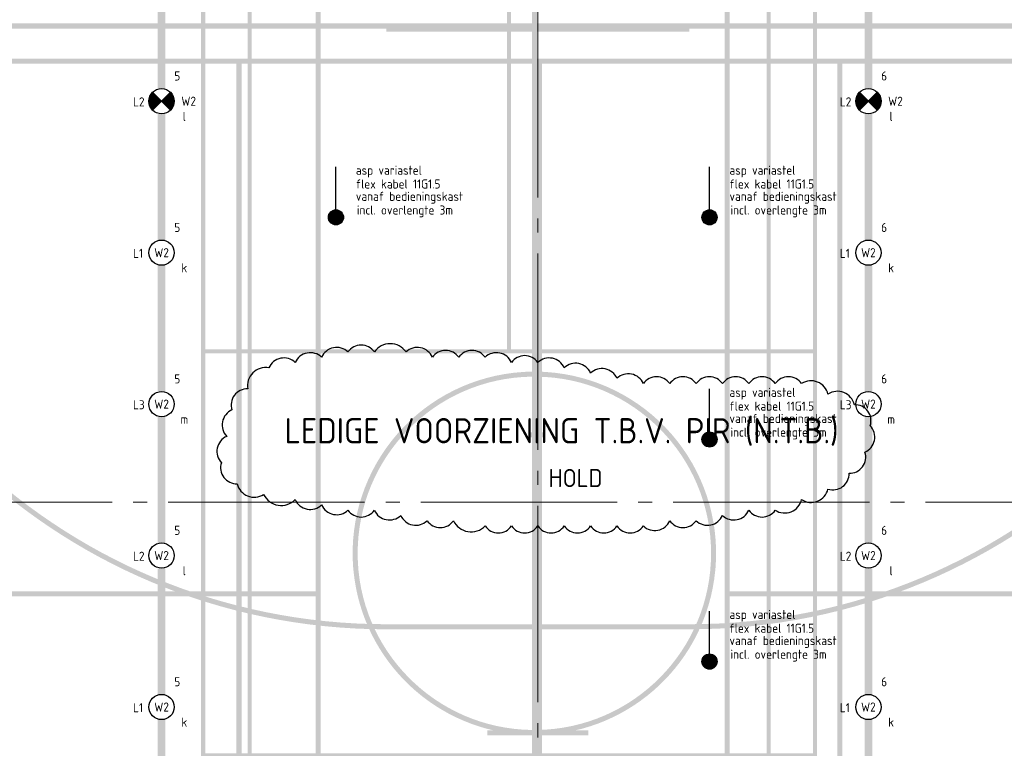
# Model space of a CAD drawing. Header units: millimetres. Extents: x -38031 to 123247, y -16330 to 129979.
# Tile 65 of 235: x -21972 to -12221, y 48518 to 55735. Entities that reach past the tile are written whole.
import ezdxf
from ezdxf.enums import TextEntityAlignment as Align

# ---------------------------------------------------------------- set-up
doc = ezdxf.new("R2010")
doc.units = ezdxf.units.MM
doc.header["$LTSCALE"] = 50
doc.linetypes.add('STYLE_11', pattern=[5, 3.88885498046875, -0.416717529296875, 0.2777862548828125, -0.4166412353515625])
for name, color, linetype in [('AL$1A---_ALGEMEEN', 8, 'Continuous'), ('AM$1A---_ARCERING', 8, 'Continuous'), ('BOUWKUNDIG', 8, 'Continuous'), ('EL6311--', 3, 'Continuous'), ('EL6311--NV', 7, 'Continuous'), ('EL6441--', 3, 'Continuous'), ('maatvoering', 1, 'Continuous'), ('NTB', 7, 'Continuous')]:
    doc.layers.add(name, color=color, linetype=linetype)
doc.layers.add('Armaturen levering door W-aannemer', color=3, linetype='Continuous', plot=False)
doc.layers.add('Armaturen levering door W-aannemer--NV', color=7, linetype='Continuous', plot=False)
doc.layers.add('stramien', color=1, linetype='STYLE_11', lineweight=15)
doc.styles.add('BURO-018', font='iso.shx', dxfattribs={"height": 90})
doc.styles.add('buro-050', font='ISO.shx', dxfattribs={"height": 250})

# ---------------------------------------------------------------- blocks, each defined once
blk = doc.blocks.new('1115B6LL1500')
at = {"color": 0, "linetype": 'Continuous'}
blk.add_circle((0, 0), 2.5, dxfattribs=at)
at = {"color": 0}
for points in [[(-2.5, 0.75), (-15, 0.75), (-2.5, -0.75), (-15, -0.75)], [(2.5, 0.75), (15, 0.75), (2.5, -0.75), (15, -0.75)]]:
    blk.add_solid(points, dxfattribs=at)
at = {"color": 0, "linetype": 'Continuous', "style": 'BURO-018'}
for tag, p in [('E_GKAST', (0, 8)), ('E_GROEP', (0, 5)), ('E_SGROEP', (4.5, 5)), ('E_ARMCODE', (0, 0)), ('E_SLET', (4.5, -3))]:
    blk.add_attdef(tag, text='', height=1.8, dxfattribs=at).set_placement(p, align=Align.MIDDLE)
blk = doc.blocks.new('E00018')
at = {"color": 0, "linetype": 'Continuous'}
for p, q in [((-1.767766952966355, -1.767766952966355), (1.767766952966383, 1.767766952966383)), ((1.767766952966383, -1.767766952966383), (-1.767766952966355, 1.767766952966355))]:
    blk.add_line(p, q, dxfattribs=at)
at = {"color": 0, "linetype": 'Continuous', "const_width": 2.5}
for points in [[(-0.8838834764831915, 0.8838834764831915, -0.1989123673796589), (0, 1.25, -0.1989123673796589), (0.8838834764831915, 0.8838834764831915, -1)], [(-0.8838834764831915, -0.8838834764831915, 0.1989123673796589), (0, -1.25, 0.1989123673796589), (0.8838834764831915, -0.8838834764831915, 1)]]:
    blk.add_lwpolyline(points, format="xyb", dxfattribs=at)
blk = doc.blocks.new('1115B6LL1500-NO1')
at = {"color": 0, "linetype": 'Continuous'}
blk.add_circle((0, 0), 2.5, dxfattribs=at)
at = {"color": 0}
for points in [[(-2.5, 0.75), (-15, 0.75), (-2.5, -0.75), (-15, -0.75)], [(2.5, 0.75), (15, 0.75), (2.5, -0.75), (15, -0.75)]]:
    blk.add_solid(points, dxfattribs=at)
at = {"color": 0, "zscale": 100}
blk.add_blockref('E00018', (0, 0), dxfattribs=at)
at = {"color": 0, "linetype": 'Continuous', "style": 'BURO-018'}
for tag, p in [('E_GKAST', (0, 8)), ('E_GROEP', (0, 5)), ('E_SGROEP', (4.5, 5)), ('E_ARMCODE', (0, 0)), ('E_SLET', (4.5, -3))]:
    blk.add_attdef(tag, text='', height=1.8, dxfattribs=at).set_placement(p, align=Align.MIDDLE)
blk = doc.blocks.new('Group-17')
at = {"layer": 'AM$1A---_ARCERING', "linetype": 'Continuous', "lineweight": 0}
h = blk.add_hatch(color=256, dxfattribs=at)
h.paths.add_polyline_path([(-73260.99999999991, 14824.50000000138), (-86285.99999999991, 14824.50000000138), (-86285.99999999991, 28924.50000000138), (-73260.99999999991, 28924.50000000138), (-73260.99999999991, 29074.50000000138), (-73210.99999999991, 29074.50000000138), (-73210.99999999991, 28924.50000000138), (-60185.99999999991, 28924.50000000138), (-60185.99999999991, 14824.50000000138), (-73210.99999999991, 14824.50000000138), (-73210.99999999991, 14674.50000000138), (-73260.99999999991, 14674.50000000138)])
h.paths.add_polyline_path([(-73260.99999999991, 20074.67361948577), (-73260.99999999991, 23674.32638051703), (-73260.99999999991, 28874.50000000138), (-86235.99999999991, 28874.50000000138), (-86235.99999999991, 28124.50000000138), (-86235.99999999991, 15624.50000000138), (-86235.99999999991, 14874.50000000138), (-73260.99999999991, 14874.50000000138)])
h.paths.add_polyline_path([(-60235.99999999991, 14874.50000000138), (-60235.99999999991, 28874.50000000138), (-73210.99999999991, 28874.50000000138), (-73210.99999999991, 14874.50000000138)])
h = blk.add_hatch(color=256, dxfattribs=at)
h.paths.add_polyline_path([(-76535.99999999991, 28574.50000000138), (-70435.99999999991, 28574.50000000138), (-70435.99999999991, 15174.50000000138), (-76535.99999999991, 15174.50000000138)])
h.paths.add_polyline_path([(-76075.99999999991, 15934.50000000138), (-76495.99999999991, 15934.50000000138), (-76495.99999999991, 15214.50000000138), (-76075.99999999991, 15214.50000000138)])
h.paths.add_polyline_path([(-76035.99999999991, 15214.50000000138), (-73505.99999999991, 15214.50000000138), (-73505.99999999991, 15934.50000000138), (-76035.99999999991, 15934.50000000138)])
h.paths.add_polyline_path([(-70935.99999999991, 15934.50000000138), (-73465.99999999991, 15934.50000000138), (-73465.99999999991, 15214.50000000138), (-70935.99999999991, 15214.50000000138)])
h.paths.add_polyline_path([(-70895.99999999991, 15214.50000000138), (-70475.99999999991, 15214.50000000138), (-70475.99999999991, 15934.50000000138), (-70895.99999999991, 15934.50000000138)])
h.paths.add_polyline_path([(-70475.99999999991, 15974.50000000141), (-70475.99999999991, 19854.50000000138), (-70895.99999999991, 19854.50000000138), (-70895.99999999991, 15974.50000000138)])
h.paths.add_polyline_path([(-70935.99999999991, 15974.50000000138), (-70935.99999999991, 19854.50000000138), (-73465.99999999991, 19854.50000000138), (-73465.99999999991, 15974.50000000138)])
h.paths.add_polyline_path([(-76035.99999999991, 19854.50000000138), (-76035.99999999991, 15974.50000000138), (-73505.99999999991, 15974.50000000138), (-73505.99999999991, 19854.50000000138)])
h.paths.add_polyline_path([(-76495.99999999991, 19854.50000000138), (-76495.99999999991, 15974.50000000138), (-76075.99999999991, 15974.50000000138), (-76075.99999999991, 19854.50000000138)])
h.paths.add_polyline_path([(-76075.99999999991, 23854.50000000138), (-76495.99999999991, 23854.50000000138), (-76495.99999999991, 19894.50000000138), (-76075.99999999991, 19894.50000000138)])
h.paths.add_polyline_path([(-76035.99999999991, 19894.50000000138), (-70935.99999999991, 19894.50000000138), (-70935.99999999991, 23854.50000000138), (-76035.99999999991, 23854.50000000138)])
h.paths.add_polyline_path([(-70895.99999999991, 23854.50000000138), (-70895.99999999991, 19894.50000000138), (-70475.99999999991, 19894.50000000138), (-70475.99999999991, 23854.50000000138)])
h.paths.add_polyline_path([(-70475.99999999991, 27774.50000000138), (-70895.99999999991, 27774.50000000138), (-70895.99999999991, 23894.50000000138), (-70475.99999999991, 23894.50000000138)])
h.paths.add_polyline_path([(-70935.99999999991, 23894.50000000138), (-70935.99999999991, 27774.50000000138), (-73465.99999999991, 27774.50000000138), (-73465.99999999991, 23894.50000000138)])
h.paths.add_polyline_path([(-76035.99999999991, 23894.50000000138), (-73505.99999999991, 23894.50000000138), (-73505.99999999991, 27774.50000000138), (-76035.99999999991, 27774.50000000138)])
h.paths.add_polyline_path([(-76075.99999999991, 23894.50000000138), (-76075.99999999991, 27774.50000000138), (-76495.99999999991, 27774.50000000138), (-76495.99999999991, 23894.50000000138)])
h.paths.add_polyline_path([(-76075.99999999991, 27814.50000000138), (-76075.99999999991, 28534.50000000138), (-76495.99999999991, 28534.50000000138), (-76495.99999999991, 27814.50000000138)])
h.paths.add_polyline_path([(-76035.99999999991, 28534.50000000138), (-76035.99999999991, 27814.50000000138), (-73505.99999999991, 27814.50000000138), (-73505.99999999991, 28534.50000000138)])
h.paths.add_polyline_path([(-73465.99999999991, 27814.50000000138), (-70935.99999999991, 27814.50000000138), (-70935.99999999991, 28534.50000000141), (-73465.99999999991, 28534.50000000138)])
h.paths.add_polyline_path([(-70475.99999999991, 27814.50000000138), (-70475.99999999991, 28534.50000000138), (-70895.99999999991, 28534.50000000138), (-70895.99999999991, 27814.50000000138)])
h = blk.add_hatch(color=256, dxfattribs=at)
h.paths.add_polyline_path([(-75350.99999999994, 27497.00000000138), (-75350.99999999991, 9497.000000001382), (-84350.99999999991, 9497.000000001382), (-84350.99999999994, 27497.00000000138)])
h.paths.add_polyline_path([(-84300.99999999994, 15497.00000000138), (-84300.99999999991, 9547.000000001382), (-75400.99999999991, 9547.000000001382), (-75400.99999999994, 15497.00000000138)])
h.paths.add_polyline_path([(-75400.99999999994, 18472.00000000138), (-84300.99999999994, 18472.00000000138), (-84300.99999999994, 15547.00000000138), (-75400.99999999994, 15547.00000000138)])
h.paths.add_polyline_path([(-75400.99999999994, 27447.00000000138), (-84300.99999999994, 27447.00000000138), (-84300.99999999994, 21497.00000000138), (-75400.99999999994, 21497.00000000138)])
h.paths.add_polyline_path([(-84300.99999999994, 18522.00000000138), (-75400.99999999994, 18522.00000000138), (-75400.99999999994, 21447.00000000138), (-84300.99999999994, 21447.00000000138)])
h = blk.add_hatch(color=256, dxfattribs=at)
h.paths.add_polyline_path([(-62350.99999999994, 27497.00000000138), (-62350.99999999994, 9497.000000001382), (-71350.99999999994, 9497.000000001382), (-71350.99999999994, 27497.00000000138)])
h.paths.add_polyline_path([(-71300.99999999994, 15497.00000000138), (-71300.99999999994, 9547.000000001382), (-62400.99999999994, 9547.000000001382), (-62400.99999999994, 15497.00000000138)])
h.paths.add_polyline_path([(-62400.99999999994, 18472.00000000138), (-71300.99999999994, 18472.00000000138), (-71300.99999999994, 15547.00000000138), (-62400.99999999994, 15547.00000000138)])
h.paths.add_polyline_path([(-62400.99999999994, 27447.00000000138), (-71300.99999999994, 27447.00000000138), (-71300.99999999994, 21497.00000000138), (-62400.99999999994, 21497.00000000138)])
h.paths.add_polyline_path([(-71300.99999999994, 18522.00000000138), (-62400.99999999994, 18522.00000000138), (-62400.99999999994, 21447.00000000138), (-71300.99999999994, 21447.00000000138)])
h = blk.add_hatch(color=256, dxfattribs=at)
edge = h.paths.add_edge_path()
edge.add_arc((-71700.99999999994, 27122.0000000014), 6000.000000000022, 270, 359.52252964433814, ccw=False)
edge.add_line((-71700.99999999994, 21122.00000000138), (-74700.99999999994, 21122.00000000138))
edge.add_arc((-74700.99999999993, 27122.00000000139), 6000.000000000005, 180.4774703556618, 269.9999999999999, ccw=False)
edge = h.paths.add_edge_path()
edge.add_arc((-74700.99999999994, 27122.00000000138), 5949.999999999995, 180.4814828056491, 270)
edge.add_line((-74700.99999999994, 21172.00000000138), (-71700.99999999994, 21172.00000000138))
edge.add_arc((-71700.99999999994, 27122.00000000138), 5949.999999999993, 270, 359.518517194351)
edge.add_line((-65751.21008774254, 27072.00000000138), (-80650.78991225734, 27072.00000000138))
h = blk.add_hatch(color=256, dxfattribs=at)
h.paths.add_polyline_path([(-64185.99999999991, 26774.50000000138), (-82185.99999999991, 26774.50000000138), (-82185.99999999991, 17774.50000000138), (-64185.99999999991, 17774.50000000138)])
h.paths.add_polyline_path([(-70185.99999999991, 17824.50000000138), (-70185.99999999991, 26724.50000000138), (-64235.99999999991, 26724.50000000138), (-64235.99999999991, 17824.50000000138)])
h.paths.add_polyline_path([(-82135.99999999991, 17824.50000000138), (-82135.99999999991, 26724.50000000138), (-76185.99999999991, 26724.50000000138), (-76185.99999999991, 17824.50000000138)])
h.paths.add_polyline_path([(-73160.99999999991, 17824.50000000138), (-73160.99999999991, 26724.50000000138), (-70235.99999999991, 26724.50000000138), (-70235.99999999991, 17824.50000000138)])
h.paths.add_polyline_path([(-76135.99999999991, 26724.50000000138), (-73210.99999999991, 26724.50000000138), (-73210.99999999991, 17824.50000000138), (-76135.99999999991, 17824.50000000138)])
h = blk.add_hatch(color=256, dxfattribs=at)
edge = h.paths.add_edge_path()
edge.add_line((-73262.32216764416, 20074.69606487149), (-73304.86705992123, 20075.82148801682))
edge.add_arc((-73236.02291418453, 21873.90152445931), 1799.397491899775, 185.5743026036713, 267.8073538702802, ccw=False)
edge.add_line((-75026.91117450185, 21699.11430263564), (-75031.1630862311, 21742.67983746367))
edge.add_arc((-73236.51317687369, 21874.46231704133), 1799.48184738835, 93.60843238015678, 184.1997341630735, ccw=False)
edge.add_line((-73349.76788791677, 23670.3766494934), (-73306.08214739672, 23673.13157818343))
edge.add_line((-73306.08214739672, 23673.13157818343), (-73260.99999999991, 23674.33113159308))
edge.add_line((-73260.99999999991, 23674.33113159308), (-73260.99999999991, 23624.32141946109))
edge.add_arc((-73235.99999999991, 21874.50000000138), 1750.000000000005, 90.81853897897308, 179.9999999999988)
edge.add_arc((-73235.99999999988, 21874.50000000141), 1750.000000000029, 180, 269.1814610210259)
edge.add_line((-73260.99999999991, 20124.67858054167), (-73260.99999999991, 20074.66109009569))
edge.add_line((-73260.99999999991, 20074.66109009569), (-73262.32216764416, 20074.69606487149))
h = blk.add_hatch(color=256, dxfattribs=at)
edge = h.paths.add_edge_path()
edge.add_line((-73209.67783235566, 20074.69606487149), (-73167.13294007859, 20075.82148801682))
edge.add_arc((-73235.97708581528, 21873.90152445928), 1799.397491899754, 272.1926461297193, 354.4256973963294)
edge.add_line((-71445.08882549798, 21699.11430263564), (-71440.83691376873, 21742.67983746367))
edge.add_arc((-73235.48682312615, 21874.46231704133), 1799.481847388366, 355.8002658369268, 446.3915676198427)
edge.add_line((-73122.23211208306, 23670.3766494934), (-73165.9178526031, 23673.13157818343))
edge.add_line((-73165.9178526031, 23673.13157818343), (-73210.99999999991, 23674.33113159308))
edge.add_line((-73210.99999999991, 23674.33113159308), (-73210.99999999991, 23624.32141946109))
edge.add_arc((-73235.99999999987, 21874.50000000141), 1749.999999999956, 0, 89.18146102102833, ccw=False)
edge.add_arc((-73235.99999999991, 21874.50000000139), 1750.000000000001, -89.18146102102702, 7.958078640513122e-13, ccw=False)
edge.add_line((-73210.99999999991, 20124.67858054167), (-73210.99999999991, 20074.66109009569))
edge.add_line((-73210.99999999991, 20074.66109009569), (-73209.67783235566, 20074.69606487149))
at = {"layer": 'AL$1A---_ALGEMEEN', "color": 0}
for points in [[(-83150.99999999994, 27072.00000000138), (-83150.99999999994, 27122.00000000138), (-63250.99999999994, 27072.00000000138), (-63250.99999999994, 27122.00000000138)], [(-74700.99999999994, 27072.00000000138), (-74700.99999999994, 27042.00000000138), (-71700.99999999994, 27072.00000000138), (-71700.99999999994, 27042.00000000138)], [(-73125.99999999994, 23072.00000000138), (-73125.99999999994, 23022.00000000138), (-73275.99999999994, 23072.00000000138), (-73275.99999999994, 23022.00000000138)], [(-72700.99999999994, 20122.00000000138), (-72700.99999999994, 20072.00000000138), (-73700.99999999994, 20122.00000000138), (-73700.99999999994, 20072.00000000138)]]:
    blk.add_solid(points, dxfattribs=at)
blk = doc.blocks.new('Group-57')
at = {"layer": 'AM$1A---_ARCERING', "linetype": 'Continuous', "lineweight": 0}
h = blk.add_hatch(color=256, dxfattribs=at)
h.paths.add_polyline_path([(-73260.99999999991, 14824.50000000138), (-86285.99999999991, 14824.50000000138), (-86285.99999999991, 28924.50000000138), (-73260.99999999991, 28924.50000000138), (-73260.99999999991, 29074.50000000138), (-73210.99999999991, 29074.50000000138), (-73210.99999999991, 28924.50000000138), (-60185.99999999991, 28924.50000000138), (-60185.99999999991, 14824.50000000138), (-73210.99999999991, 14824.50000000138), (-73210.99999999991, 14674.50000000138), (-73260.99999999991, 14674.50000000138)])
h.paths.add_polyline_path([(-73260.99999999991, 20074.67361948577), (-73260.99999999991, 23674.32638051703), (-73260.99999999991, 28874.50000000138), (-86235.99999999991, 28874.50000000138), (-86235.99999999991, 28124.50000000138), (-86235.99999999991, 15624.50000000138), (-86235.99999999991, 14874.50000000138), (-73260.99999999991, 14874.50000000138)])
h.paths.add_polyline_path([(-60235.99999999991, 14874.50000000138), (-60235.99999999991, 28874.50000000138), (-73210.99999999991, 28874.50000000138), (-73210.99999999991, 14874.50000000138)])
h = blk.add_hatch(color=256, dxfattribs=at)
h.paths.add_polyline_path([(-76535.99999999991, 28574.50000000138), (-70435.99999999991, 28574.50000000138), (-70435.99999999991, 15174.50000000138), (-76535.99999999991, 15174.50000000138)])
h.paths.add_polyline_path([(-76075.99999999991, 15934.50000000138), (-76495.99999999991, 15934.50000000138), (-76495.99999999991, 15214.50000000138), (-76075.99999999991, 15214.50000000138)])
h.paths.add_polyline_path([(-76035.99999999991, 15214.50000000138), (-73505.99999999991, 15214.50000000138), (-73505.99999999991, 15934.50000000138), (-76035.99999999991, 15934.50000000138)])
h.paths.add_polyline_path([(-70935.99999999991, 15934.50000000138), (-73465.99999999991, 15934.50000000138), (-73465.99999999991, 15214.50000000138), (-70935.99999999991, 15214.50000000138)])
h.paths.add_polyline_path([(-70895.99999999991, 15214.50000000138), (-70475.99999999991, 15214.50000000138), (-70475.99999999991, 15934.50000000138), (-70895.99999999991, 15934.50000000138)])
h.paths.add_polyline_path([(-70475.99999999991, 15974.50000000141), (-70475.99999999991, 19854.50000000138), (-70895.99999999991, 19854.50000000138), (-70895.99999999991, 15974.50000000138)])
h.paths.add_polyline_path([(-70935.99999999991, 15974.50000000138), (-70935.99999999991, 19854.50000000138), (-73465.99999999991, 19854.50000000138), (-73465.99999999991, 15974.50000000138)])
h.paths.add_polyline_path([(-76035.99999999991, 19854.50000000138), (-76035.99999999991, 15974.50000000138), (-73505.99999999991, 15974.50000000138), (-73505.99999999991, 19854.50000000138)])
h.paths.add_polyline_path([(-76495.99999999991, 19854.50000000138), (-76495.99999999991, 15974.50000000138), (-76075.99999999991, 15974.50000000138), (-76075.99999999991, 19854.50000000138)])
h.paths.add_polyline_path([(-76075.99999999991, 23854.50000000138), (-76495.99999999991, 23854.50000000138), (-76495.99999999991, 19894.50000000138), (-76075.99999999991, 19894.50000000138)])
h.paths.add_polyline_path([(-76035.99999999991, 19894.50000000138), (-70935.99999999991, 19894.50000000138), (-70935.99999999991, 23854.50000000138), (-76035.99999999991, 23854.50000000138)])
h.paths.add_polyline_path([(-70895.99999999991, 23854.50000000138), (-70895.99999999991, 19894.50000000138), (-70475.99999999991, 19894.50000000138), (-70475.99999999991, 23854.50000000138)])
h.paths.add_polyline_path([(-70475.99999999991, 27774.50000000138), (-70895.99999999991, 27774.50000000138), (-70895.99999999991, 23894.50000000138), (-70475.99999999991, 23894.50000000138)])
h.paths.add_polyline_path([(-70935.99999999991, 23894.50000000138), (-70935.99999999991, 27774.50000000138), (-73465.99999999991, 27774.50000000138), (-73465.99999999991, 23894.50000000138)])
h.paths.add_polyline_path([(-76035.99999999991, 23894.50000000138), (-73505.99999999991, 23894.50000000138), (-73505.99999999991, 27774.50000000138), (-76035.99999999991, 27774.50000000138)])
h.paths.add_polyline_path([(-76075.99999999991, 23894.50000000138), (-76075.99999999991, 27774.50000000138), (-76495.99999999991, 27774.50000000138), (-76495.99999999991, 23894.50000000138)])
h.paths.add_polyline_path([(-76075.99999999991, 27814.50000000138), (-76075.99999999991, 28534.50000000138), (-76495.99999999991, 28534.50000000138), (-76495.99999999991, 27814.50000000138)])
h.paths.add_polyline_path([(-76035.99999999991, 28534.50000000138), (-76035.99999999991, 27814.50000000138), (-73505.99999999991, 27814.50000000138), (-73505.99999999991, 28534.50000000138)])
h.paths.add_polyline_path([(-73465.99999999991, 27814.50000000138), (-70935.99999999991, 27814.50000000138), (-70935.99999999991, 28534.50000000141), (-73465.99999999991, 28534.50000000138)])
h.paths.add_polyline_path([(-70475.99999999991, 27814.50000000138), (-70475.99999999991, 28534.50000000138), (-70895.99999999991, 28534.50000000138), (-70895.99999999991, 27814.50000000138)])
h = blk.add_hatch(color=256, dxfattribs=at)
h.paths.add_polyline_path([(-75350.99999999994, 27497.00000000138), (-75350.99999999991, 9497.000000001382), (-84350.99999999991, 9497.000000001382), (-84350.99999999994, 27497.00000000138)])
h.paths.add_polyline_path([(-84300.99999999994, 15497.00000000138), (-84300.99999999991, 9547.000000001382), (-75400.99999999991, 9547.000000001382), (-75400.99999999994, 15497.00000000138)])
h.paths.add_polyline_path([(-75400.99999999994, 18472.00000000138), (-84300.99999999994, 18472.00000000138), (-84300.99999999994, 15547.00000000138), (-75400.99999999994, 15547.00000000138)])
h.paths.add_polyline_path([(-75400.99999999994, 27447.00000000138), (-84300.99999999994, 27447.00000000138), (-84300.99999999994, 21497.00000000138), (-75400.99999999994, 21497.00000000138)])
h.paths.add_polyline_path([(-84300.99999999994, 18522.00000000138), (-75400.99999999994, 18522.00000000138), (-75400.99999999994, 21447.00000000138), (-84300.99999999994, 21447.00000000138)])
h = blk.add_hatch(color=256, dxfattribs=at)
h.paths.add_polyline_path([(-62350.99999999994, 27497.00000000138), (-62350.99999999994, 9497.000000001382), (-71350.99999999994, 9497.000000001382), (-71350.99999999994, 27497.00000000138)])
h.paths.add_polyline_path([(-71300.99999999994, 15497.00000000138), (-71300.99999999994, 9547.000000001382), (-62400.99999999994, 9547.000000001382), (-62400.99999999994, 15497.00000000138)])
h.paths.add_polyline_path([(-62400.99999999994, 18472.00000000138), (-71300.99999999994, 18472.00000000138), (-71300.99999999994, 15547.00000000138), (-62400.99999999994, 15547.00000000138)])
h.paths.add_polyline_path([(-62400.99999999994, 27447.00000000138), (-71300.99999999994, 27447.00000000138), (-71300.99999999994, 21497.00000000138), (-62400.99999999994, 21497.00000000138)])
h.paths.add_polyline_path([(-71300.99999999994, 18522.00000000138), (-62400.99999999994, 18522.00000000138), (-62400.99999999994, 21447.00000000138), (-71300.99999999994, 21447.00000000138)])
h = blk.add_hatch(color=256, dxfattribs=at)
edge = h.paths.add_edge_path()
edge.add_arc((-71700.99999999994, 27122.0000000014), 6000.000000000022, 270, 359.52252964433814, ccw=False)
edge.add_line((-71700.99999999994, 21122.00000000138), (-74700.99999999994, 21122.00000000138))
edge.add_arc((-74700.99999999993, 27122.00000000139), 6000.000000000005, 180.4774703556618, 269.9999999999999, ccw=False)
edge = h.paths.add_edge_path()
edge.add_arc((-74700.99999999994, 27122.00000000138), 5949.999999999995, 180.4814828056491, 270)
edge.add_line((-74700.99999999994, 21172.00000000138), (-71700.99999999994, 21172.00000000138))
edge.add_arc((-71700.99999999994, 27122.00000000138), 5949.999999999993, 270, 359.518517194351)
edge.add_line((-65751.21008774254, 27072.00000000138), (-80650.78991225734, 27072.00000000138))
h = blk.add_hatch(color=256, dxfattribs=at)
h.paths.add_polyline_path([(-64185.99999999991, 26774.50000000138), (-82185.99999999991, 26774.50000000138), (-82185.99999999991, 17774.50000000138), (-64185.99999999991, 17774.50000000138)])
h.paths.add_polyline_path([(-70185.99999999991, 17824.50000000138), (-70185.99999999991, 26724.50000000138), (-64235.99999999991, 26724.50000000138), (-64235.99999999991, 17824.50000000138)])
h.paths.add_polyline_path([(-82135.99999999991, 17824.50000000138), (-82135.99999999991, 26724.50000000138), (-76185.99999999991, 26724.50000000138), (-76185.99999999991, 17824.50000000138)])
h.paths.add_polyline_path([(-73160.99999999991, 17824.50000000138), (-73160.99999999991, 26724.50000000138), (-70235.99999999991, 26724.50000000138), (-70235.99999999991, 17824.50000000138)])
h.paths.add_polyline_path([(-76135.99999999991, 26724.50000000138), (-73210.99999999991, 26724.50000000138), (-73210.99999999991, 17824.50000000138), (-76135.99999999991, 17824.50000000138)])
h = blk.add_hatch(color=256, dxfattribs=at)
edge = h.paths.add_edge_path()
edge.add_line((-73262.32216764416, 20074.69606487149), (-73304.86705992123, 20075.82148801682))
edge.add_arc((-73236.02291418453, 21873.90152445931), 1799.397491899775, 185.5743026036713, 267.8073538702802, ccw=False)
edge.add_line((-75026.91117450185, 21699.11430263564), (-75031.1630862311, 21742.67983746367))
edge.add_arc((-73236.51317687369, 21874.46231704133), 1799.48184738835, 93.60843238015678, 184.1997341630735, ccw=False)
edge.add_line((-73349.76788791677, 23670.3766494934), (-73306.08214739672, 23673.13157818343))
edge.add_line((-73306.08214739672, 23673.13157818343), (-73260.99999999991, 23674.33113159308))
edge.add_line((-73260.99999999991, 23674.33113159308), (-73260.99999999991, 23624.32141946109))
edge.add_arc((-73235.99999999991, 21874.50000000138), 1750.000000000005, 90.81853897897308, 179.9999999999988)
edge.add_arc((-73235.99999999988, 21874.50000000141), 1750.000000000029, 180, 269.1814610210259)
edge.add_line((-73260.99999999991, 20124.67858054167), (-73260.99999999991, 20074.66109009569))
edge.add_line((-73260.99999999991, 20074.66109009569), (-73262.32216764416, 20074.69606487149))
h = blk.add_hatch(color=256, dxfattribs=at)
edge = h.paths.add_edge_path()
edge.add_line((-73209.67783235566, 20074.69606487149), (-73167.13294007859, 20075.82148801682))
edge.add_arc((-73235.97708581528, 21873.90152445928), 1799.397491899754, 272.1926461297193, 354.4256973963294)
edge.add_line((-71445.08882549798, 21699.11430263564), (-71440.83691376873, 21742.67983746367))
edge.add_arc((-73235.48682312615, 21874.46231704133), 1799.481847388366, 355.8002658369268, 446.3915676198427)
edge.add_line((-73122.23211208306, 23670.3766494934), (-73165.9178526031, 23673.13157818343))
edge.add_line((-73165.9178526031, 23673.13157818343), (-73210.99999999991, 23674.33113159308))
edge.add_line((-73210.99999999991, 23674.33113159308), (-73210.99999999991, 23624.32141946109))
edge.add_arc((-73235.99999999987, 21874.50000000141), 1749.999999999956, 0, 89.18146102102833, ccw=False)
edge.add_arc((-73235.99999999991, 21874.50000000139), 1750.000000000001, -89.18146102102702, 7.958078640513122e-13, ccw=False)
edge.add_line((-73210.99999999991, 20124.67858054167), (-73210.99999999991, 20074.66109009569))
edge.add_line((-73210.99999999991, 20074.66109009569), (-73209.67783235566, 20074.69606487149))
at = {"layer": 'AL$1A---_ALGEMEEN', "color": 0}
for points in [[(-83150.99999999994, 27072.00000000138), (-83150.99999999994, 27122.00000000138), (-63250.99999999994, 27072.00000000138), (-63250.99999999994, 27122.00000000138)], [(-74700.99999999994, 27072.00000000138), (-74700.99999999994, 27042.00000000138), (-71700.99999999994, 27072.00000000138), (-71700.99999999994, 27042.00000000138)], [(-73125.99999999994, 23072.00000000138), (-73125.99999999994, 23022.00000000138), (-73275.99999999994, 23072.00000000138), (-73275.99999999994, 23022.00000000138)], [(-72700.99999999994, 20122.00000000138), (-72700.99999999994, 20072.00000000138), (-73700.99999999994, 20122.00000000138), (-73700.99999999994, 20072.00000000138)]]:
    blk.add_solid(points, dxfattribs=at)
blk = doc.blocks.new('200254 W 210 11-06-2007')
at = {"layer": 'stramien', "ltscale": 10}
for p, q in [((-53039.03075223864, -11013.55463656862), (-53039.03075223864, 36216.44536343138)), ((-74199.03075223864, 25967.44536343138), (-38499.03075223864, 25967.44536343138))]:
    blk.add_line(p, q, dxfattribs=at)
at = {"layer": 'AL$1A---_ALGEMEEN'}
for name in ['Group-17', 'Group-57']:
    blk.add_blockref(name, (20161.96924776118, 3587.445363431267), dxfattribs=at)

msp = doc.modelspace()

# ---------------------------------------------------------------- block references
at = {"layer": 'BOUWKUNDIG'}
msp.add_blockref('200254 W 210 11-06-2007', (36199.03075223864, 24987.56249990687), dxfattribs=at)

# ---------------------------------------------------------------- next in the draw order: linework, layer by layer
at = {"layer": 'Armaturen levering door W-aannemer', "const_width": 10}
for points in [[(-20566.93058649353, 55677.15389057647), (-20566.93058649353, 55677.15389057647)], [(-20566.93052092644, 54177.15389057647), (-20566.93052092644, 54177.15389057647)]]:
    msp.add_lwpolyline(points, close=True, dxfattribs=at)
at = {"layer": 'EL6311--', "const_width": 10}
for points in [[(-13566.93058649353, 55677.15389057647), (-13566.93058649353, 55677.15389057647)], [(-13566.93052092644, 54177.15389057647), (-13566.93052092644, 54177.15389057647)]]:
    msp.add_lwpolyline(points, close=True, dxfattribs=at)
at = {"layer": 'EL6441--', "linetype": 'Continuous'}
for p, q in [((-18839.99999999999, 53777.09310217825), (-18839.99999999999, 54277.09310217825)), ((-15139.99999999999, 53777.09310217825), (-15139.99999999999, 54277.09310217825)), ((-15139.99999999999, 51577.09310217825), (-15139.99999999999, 52077.09310217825)), ((-15139.99999999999, 49377.09310217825), (-15139.99999999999, 49877.09310217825))]:
    msp.add_line(p, q, dxfattribs=at)
at = {"layer": 'EL6441--', "const_width": 75}
for points in [[(-18877.49999999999, 53777.09310217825, -1), (-18802.49999999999, 53777.09310217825, -1)], [(-15177.49999999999, 53777.09310217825, -1), (-15102.49999999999, 53777.09310217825, -1)], [(-15177.49999999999, 51577.09310217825, -1), (-15102.49999999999, 51577.09310217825, -1)], [(-15177.49999999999, 49377.09310217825, -1), (-15102.49999999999, 49377.09310217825, -1)]]:
    msp.add_lwpolyline(points, format="xyb", close=True, dxfattribs=at)
at = {"layer": 'EL6441--', "linetype": 'Continuous'}
for centre in [(-18839.99999999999, 53777.09310217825), (-15139.99999999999, 53777.09310217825), (-15139.99999999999, 51577.09310217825), (-15139.99999999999, 49377.09310217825)]:
    msp.add_circle(centre, 75, dxfattribs=at)
at = {"layer": 'NTB', "color": 7}
msp.add_lwpolyline([(-18459.57255613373, 52443.73372120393, 0.52056705), (-18720.76662997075, 52443.73372120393, 0.52056705), (-18981.96109392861, 52391.50558276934, 0.52056705), (-19243.15516776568, 52339.27767038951, 0.52056705), (-19504.34963172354, 52287.04975800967, 0.52056705), (-19713.30496881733, 52078.13810849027, 0.52056705), (-19870.02156916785, 51869.22623291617, 0.52056705), (-19922.26030591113, 51608.08667101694, 0.52056705), (-19974.49943277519, 51346.94688306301, 0.52056705), (-19817.78283242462, 51138.0352335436, 0.52056705), (-19556.58836846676, 51033.57940878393, 0.52056705), (-19243.15516776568, 50981.3514964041, 0.52056705), (-18981.96109392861, 50929.12358402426, 0.52056705), (-18720.76662997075, 50876.89544558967, 0.52056705), (-18459.57255613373, 50876.89544558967, 0.52056705), (-18198.37809217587, 50824.66753320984, 0.52056705), (-17937.18362821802, 50772.43962083, 0.52056705), (-17675.989554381, 50772.43962083, 0.52056705), (-17362.55635367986, 50720.21170845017, 0.52056705), (-17101.361889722, 50720.21170845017, 0.52056705), (-16840.16781588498, 50720.21170845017, 0.52056705), (-16578.97335192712, 50720.21170845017, 0.52056705), (-16317.77927809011, 50720.21170845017, 0.52056705), (-16056.58481413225, 50720.21170845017, 0.52056705), (-15795.39074029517, 50720.21170845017, 0.52056705), (-15534.19627633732, 50772.43962083, 0.52056705), (-15273.0022025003, 50772.43962083, 0.52056705), (-15011.80773854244, 50824.66753320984, 0.52056705), (-14750.61327458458, 50876.89544558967, 0.52056705), (-14489.41920074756, 50876.89544558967, 0.52056705), (-14228.22473678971, 50981.3514964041, 0.52056705), (-13967.03066295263, 51085.80732116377, 0.52056705), (-13758.07532585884, 51242.49105830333, 0.52056705), (-13601.35872550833, 51451.40293387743, 0.52056705), (-13549.11959864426, 51712.54249577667, 0.52056705), (-13705.83619899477, 51921.45437135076, 0.52056705), (-13967.03066295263, 52025.91019611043, 0.52056705), (-14228.22473678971, 52130.36602087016, 0.52056705), (-14489.41920074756, 52130.36602087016, 0.52056705), (-14750.61327458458, 52130.36602087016, 0.52056705), (-15011.80773854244, 52130.36602087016, 0.52056705), (-15273.0022025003, 52130.36602087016, 0.52056705), (-15534.19627633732, 52130.36602087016, 0.52056705), (-15795.39074029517, 52130.36602087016, 0.52056705), (-16056.58481413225, 52182.59393325, 0.52056705), (-16317.77927809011, 52234.82184562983, 0.52056705), (-16578.97335192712, 52287.04975800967, 0.52056705), (-16840.16781588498, 52339.27767038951, 0.52056705), (-17101.361889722, 52339.27767038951, 0.52056705), (-17362.55635367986, 52391.50558276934, 0.52056705), (-17623.75081763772, 52391.50558276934, 0.52056705), (-17884.94489147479, 52391.50558276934, 0.52056705), (-18146.13935543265, 52443.73372120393, 0.52056705)], format="xyb", close=True, dxfattribs=at)

# ---------------------------------------------------------------- next in the draw order: block references
at = {"layer": 'Armaturen levering door W-aannemer'}
ref = msp.add_blockref('1115B6LL1500', (-20566.93061927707, 56427.15389057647), dxfattribs=dict(at, xscale=50.00000000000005, yscale=50, zscale=50, rotation=90.00000250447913))
ref.add_attrib('E_ARMCODE', 'W2', dxfattribs={"layer": '0', "color": 1, "linetype": 'Continuous', "height": 90, "style": 'BURO-018'}).set_placement((-20566.93061927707, 56427.15389057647), align=Align.MIDDLE)
ref.add_attrib('E_SLET', 'm', dxfattribs={"layer": '0', "color": 1, "linetype": 'Continuous', "height": 90, "style": 'BURO-018'}).set_placement((-20341.93061927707, 56277.15389057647), align=Align.MIDDLE)
ref.add_attrib('E_GROEP', '5', dxfattribs={"layer": '0', "color": 1, "linetype": 'Continuous', "height": 90, "style": 'BURO-018'}).set_placement((-20411.13988070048, 56677.15389057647), align=Align.MIDDLE)
ref = msp.add_blockref('1115B6LL1500', (-13566.93061927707, 56427.15389057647), dxfattribs=dict(at, xscale=50.00000000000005, yscale=50, zscale=50, rotation=90.00000250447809))
ref.add_attrib('E_ARMCODE', 'W2', dxfattribs={"layer": '0', "color": 1, "linetype": 'Continuous', "height": 90, "style": 'BURO-018'}).set_placement((-13566.93061927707, 56427.15389057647), align=Align.MIDDLE)
ref.add_attrib('E_SLET', 'm', dxfattribs={"layer": '0', "color": 1, "linetype": 'Continuous', "height": 90, "style": 'BURO-018'}).set_placement((-13341.93061927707, 56277.15389057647), align=Align.MIDDLE)
ref.add_attrib('E_GROEP', '6', dxfattribs={"layer": '0', "color": 1, "linetype": 'Continuous', "height": 90, "style": 'BURO-018'}).set_placement((-13411.13988070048, 56677.15389057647), align=Align.MIDDLE)
ref = msp.add_blockref('1115B6LL1500', (-20566.9304881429, 53427.15389057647), dxfattribs=dict(at, xscale=50.00000000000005, yscale=50, zscale=50, rotation=90.00000250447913))
ref.add_attrib('E_ARMCODE', 'W2', dxfattribs={"layer": '0', "color": 1, "linetype": 'Continuous', "height": 90, "style": 'BURO-018'}).set_placement((-20566.9304881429, 53427.15389057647), align=Align.MIDDLE)
ref.add_attrib('E_SLET', 'k', dxfattribs={"layer": '0', "color": 1, "linetype": 'Continuous', "height": 90, "style": 'BURO-018'}).set_placement((-20341.9304881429, 53277.15389057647), align=Align.MIDDLE)
ref.add_attrib('E_GROEP', '5', dxfattribs={"layer": '0', "color": 1, "linetype": 'Continuous', "height": 90, "style": 'BURO-018'}).set_placement((-20411.13974956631, 53677.15389057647), align=Align.MIDDLE)
ref = msp.add_blockref('1115B6LL1500', (-13566.9304881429, 53427.15389057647), dxfattribs=dict(at, xscale=50.00000000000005, yscale=50, zscale=50, rotation=90.00000250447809))
ref.add_attrib('E_ARMCODE', 'W2', dxfattribs={"layer": '0', "color": 1, "linetype": 'Continuous', "height": 90, "style": 'BURO-018'}).set_placement((-13566.9304881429, 53427.15389057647), align=Align.MIDDLE)
ref.add_attrib('E_SLET', 'k', dxfattribs={"layer": '0', "color": 1, "linetype": 'Continuous', "height": 90, "style": 'BURO-018'}).set_placement((-13341.9304881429, 53277.15389057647), align=Align.MIDDLE)
ref.add_attrib('E_GROEP', '6', dxfattribs={"layer": '0', "color": 1, "linetype": 'Continuous', "height": 90, "style": 'BURO-018'}).set_placement((-13411.13974956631, 53677.15389057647), align=Align.MIDDLE)
ref = msp.add_blockref('1115B6LL1500', (-20566.93042257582, 51927.15389057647), dxfattribs=dict(at, xscale=50.00000000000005, yscale=50, zscale=50, rotation=90.00000250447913))
ref.add_attrib('E_ARMCODE', 'W2', dxfattribs={"layer": '0', "color": 1, "linetype": 'Continuous', "height": 90, "style": 'BURO-018'}).set_placement((-20566.93042257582, 51927.15389057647), align=Align.MIDDLE)
ref.add_attrib('E_SLET', 'm', dxfattribs={"layer": '0', "color": 1, "linetype": 'Continuous', "height": 90, "style": 'BURO-018'}).set_placement((-20341.93042257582, 51777.15389057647), align=Align.MIDDLE)
ref.add_attrib('E_GROEP', '5', dxfattribs={"layer": '0', "color": 1, "linetype": 'Continuous', "height": 90, "style": 'BURO-018'}).set_placement((-20411.13968399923, 52177.15389057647), align=Align.MIDDLE)
ref = msp.add_blockref('1115B6LL1500', (-13566.93042257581, 51927.15389057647), dxfattribs=dict(at, xscale=50.00000000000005, yscale=50, zscale=50, rotation=90.00000250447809))
ref.add_attrib('E_ARMCODE', 'W2', dxfattribs={"layer": '0', "color": 1, "linetype": 'Continuous', "height": 90, "style": 'BURO-018'}).set_placement((-13566.93042257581, 51927.15389057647), align=Align.MIDDLE)
ref.add_attrib('E_SLET', 'm', dxfattribs={"layer": '0', "color": 1, "linetype": 'Continuous', "height": 90, "style": 'BURO-018'}).set_placement((-13341.93042257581, 51777.15389057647), align=Align.MIDDLE)
ref.add_attrib('E_GROEP', '6', dxfattribs={"layer": '0', "color": 1, "linetype": 'Continuous', "height": 90, "style": 'BURO-018'}).set_placement((-13411.13968399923, 52177.15389057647), align=Align.MIDDLE)
ref = msp.add_blockref('1115B6LL1500', (-20566.93035700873, 50427.15389057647), dxfattribs=dict(at, xscale=50.00000000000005, yscale=50, zscale=50, rotation=90.00000250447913))
ref.add_attrib('E_ARMCODE', 'W2', dxfattribs={"layer": '0', "color": 1, "linetype": 'Continuous', "height": 90, "style": 'BURO-018'}).set_placement((-20566.93035700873, 50427.15389057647), align=Align.MIDDLE)
ref.add_attrib('E_SLET', 'l', dxfattribs={"layer": '0', "color": 1, "linetype": 'Continuous', "height": 90, "style": 'BURO-018'}).set_placement((-20341.93035700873, 50277.15389057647), align=Align.MIDDLE)
ref.add_attrib('E_GROEP', '5', dxfattribs={"layer": '0', "color": 1, "linetype": 'Continuous', "height": 90, "style": 'BURO-018'}).set_placement((-20411.13961843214, 50677.15389057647), align=Align.MIDDLE)
ref = msp.add_blockref('1115B6LL1500', (-13566.93035700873, 50427.15389057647), dxfattribs=dict(at, xscale=50.00000000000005, yscale=50, zscale=50, rotation=90.00000250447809))
ref.add_attrib('E_ARMCODE', 'W2', dxfattribs={"layer": '0', "color": 1, "linetype": 'Continuous', "height": 90, "style": 'BURO-018'}).set_placement((-13566.93035700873, 50427.15389057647), align=Align.MIDDLE)
ref.add_attrib('E_SLET', 'l', dxfattribs={"layer": '0', "color": 1, "linetype": 'Continuous', "height": 90, "style": 'BURO-018'}).set_placement((-13341.93035700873, 50277.15389057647), align=Align.MIDDLE)
ref.add_attrib('E_GROEP', '6', dxfattribs={"layer": '0', "color": 1, "linetype": 'Continuous', "height": 90, "style": 'BURO-018'}).set_placement((-13411.13961843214, 50677.15389057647), align=Align.MIDDLE)
ref = msp.add_blockref('1115B6LL1500', (-20566.93029144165, 48927.15389057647), dxfattribs=dict(at, xscale=50.00000000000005, yscale=50, zscale=50, rotation=90.00000250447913))
ref.add_attrib('E_ARMCODE', 'W2', dxfattribs={"layer": '0', "color": 1, "linetype": 'Continuous', "height": 90, "style": 'BURO-018'}).set_placement((-20566.93029144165, 48927.15389057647), align=Align.MIDDLE)
ref.add_attrib('E_SLET', 'k', dxfattribs={"layer": '0', "color": 1, "linetype": 'Continuous', "height": 90, "style": 'BURO-018'}).set_placement((-20341.93029144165, 48777.15389057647), align=Align.MIDDLE)
ref.add_attrib('E_GROEP', '5', dxfattribs={"layer": '0', "color": 1, "linetype": 'Continuous', "height": 90, "style": 'BURO-018'}).set_placement((-20411.13955286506, 49177.15389057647), align=Align.MIDDLE)
ref = msp.add_blockref('1115B6LL1500', (-13566.93029144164, 48927.15389057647), dxfattribs=dict(at, xscale=50.00000000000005, yscale=50, zscale=50, rotation=90.00000250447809))
ref.add_attrib('E_ARMCODE', 'W2', dxfattribs={"layer": '0', "color": 1, "linetype": 'Continuous', "height": 90, "style": 'BURO-018'}).set_placement((-13566.93029144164, 48927.15389057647), align=Align.MIDDLE)
ref.add_attrib('E_SLET', 'k', dxfattribs={"layer": '0', "color": 1, "linetype": 'Continuous', "height": 90, "style": 'BURO-018'}).set_placement((-13341.93029144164, 48777.15389057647), align=Align.MIDDLE)
ref.add_attrib('E_GROEP', '6', dxfattribs={"layer": '0', "color": 1, "linetype": 'Continuous', "height": 90, "style": 'BURO-018'}).set_placement((-13411.13955286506, 49177.15389057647), align=Align.MIDDLE)
at = {"layer": 'Armaturen levering door W-aannemer--NV'}
ref = msp.add_blockref('1115B6LL1500-NO1', (-20566.93055370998, 54927.15389057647), dxfattribs=dict(at, xscale=50.00000000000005, yscale=50, zscale=50, rotation=90.00000250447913))
ref.add_attrib('E_ARMCODE', 'W2', dxfattribs={"layer": '0', "color": 1, "linetype": 'Continuous', "height": 90, "style": 'BURO-018'}).set_placement((-20298.70528776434, 54927.15389057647), align=Align.MIDDLE)
ref.add_attrib('E_SLET', 'l', dxfattribs={"layer": '0', "color": 1, "linetype": 'Continuous', "height": 90, "style": 'BURO-018'}).set_placement((-20341.93055370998, 54777.15389057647), align=Align.MIDDLE)
ref.add_attrib('E_GROEP', '5', dxfattribs={"layer": '0', "color": 1, "linetype": 'Continuous', "height": 90, "style": 'BURO-018'}).set_placement((-20411.13981513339, 55177.15389057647), align=Align.MIDDLE)
ref = msp.add_blockref('1115B6LL1500-NO1', (-13566.93055370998, 54927.15389057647), dxfattribs=dict(at, xscale=50.00000000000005, yscale=50, zscale=50, rotation=90.00000250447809))
ref.add_attrib('E_ARMCODE', 'W2', dxfattribs={"layer": '0', "color": 1, "linetype": 'Continuous', "height": 90, "style": 'BURO-018'}).set_placement((-13298.70528776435, 54927.15389057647), align=Align.MIDDLE)
ref.add_attrib('E_SLET', 'l', dxfattribs={"layer": '0', "color": 1, "linetype": 'Continuous', "height": 90, "style": 'BURO-018'}).set_placement((-13341.93055370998, 54777.15389057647), align=Align.MIDDLE)
ref.add_attrib('E_GROEP', '6', dxfattribs={"layer": '0', "color": 1, "linetype": 'Continuous', "height": 90, "style": 'BURO-018'}).set_placement((-13411.1398151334, 55177.15389057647), align=Align.MIDDLE)

# ---------------------------------------------------------------- next in the draw order: texts
at = {"layer": 'Armaturen levering door W-aannemer', "style": 'BURO-018'}
for s, p in [('L2', (-20849.40195447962, 54875.66626873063)), ('L1', (-20849.40188891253, 53375.66626873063)), ('L1', (-13849.40188891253, 53375.66626873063)), ('L3', (-20849.40182334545, 51875.66626873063)), ('L3', (-13849.40182334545, 51875.66626873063)), ('L2', (-20849.40175777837, 50375.66626873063)), ('L2', (-13849.40175777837, 50375.66626873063)), ('L1', (-20849.40169221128, 48875.66626873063)), ('L1', (-13849.40169221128, 48875.66626873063))]:
    msp.add_text(s, height=90, dxfattribs=at).set_placement(p)
at = {"layer": 'EL6311--NV', "style": 'BURO-018'}
msp.add_text('L2', height=90, dxfattribs=at).set_placement((-13849.40195447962, 54875.66626873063))
at = {"layer": 'EL6441--', "color": 1, "style": 'BURO-018'}
for s, p in [('asp variastel', (-18642.81582029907, 54198.90650802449)), ('asp variastel', (-14942.81582029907, 54198.90650802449)), ('flex kabel 11G1.5', (-18642.81582029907, 54062.32475527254)), ('flex kabel 11G1.5', (-14942.81582029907, 54062.32475527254)), ('vanaf bedieningskast', (-18642.81582029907, 53940.22771948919)), ('vanaf bedieningskast', (-14942.81582029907, 53940.22771948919)), ('incl. overlengte 3m', (-18632.72405096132, 53804.49784819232)), ('incl. overlengte 3m', (-14932.72405096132, 53804.49784819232)), ('asp variastel', (-14942.81582029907, 51998.90650802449)), ('flex kabel 11G1.5', (-14942.81582029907, 51862.32475527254)), ('vanaf bedieningskast', (-14942.81582029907, 51740.22771948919)), ('incl. overlengte 3m', (-14932.72405096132, 51604.49784819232)), ('asp variastel', (-14942.81582029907, 49798.90650802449)), ('flex kabel 11G1.5', (-14942.81582029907, 49662.32475527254)), ('vanaf bedieningskast', (-14942.81582029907, 49540.22771948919)), ('incl. overlengte 3m', (-14932.72405096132, 49404.49784819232))]:
    msp.add_text(s, height=90, dxfattribs=at).set_placement(p)
at = {"layer": 'maatvoering', "color": 2, "style": 'buro-050'}
msp.add_text('LEDIGE VOORZIENING T.B.V. PIR (N.T.B.)', height=250, dxfattribs=at).set_placement((-19348.89546230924, 51538.79861347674))
at = {"layer": 'NTB', "color": 7, "style": 'BURO-018'}
msp.add_text('HOLD', height=180, dxfattribs=at).set_placement((-16734.56835495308, 51104.88650896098))

doc.saveas('drawing.dxf')
